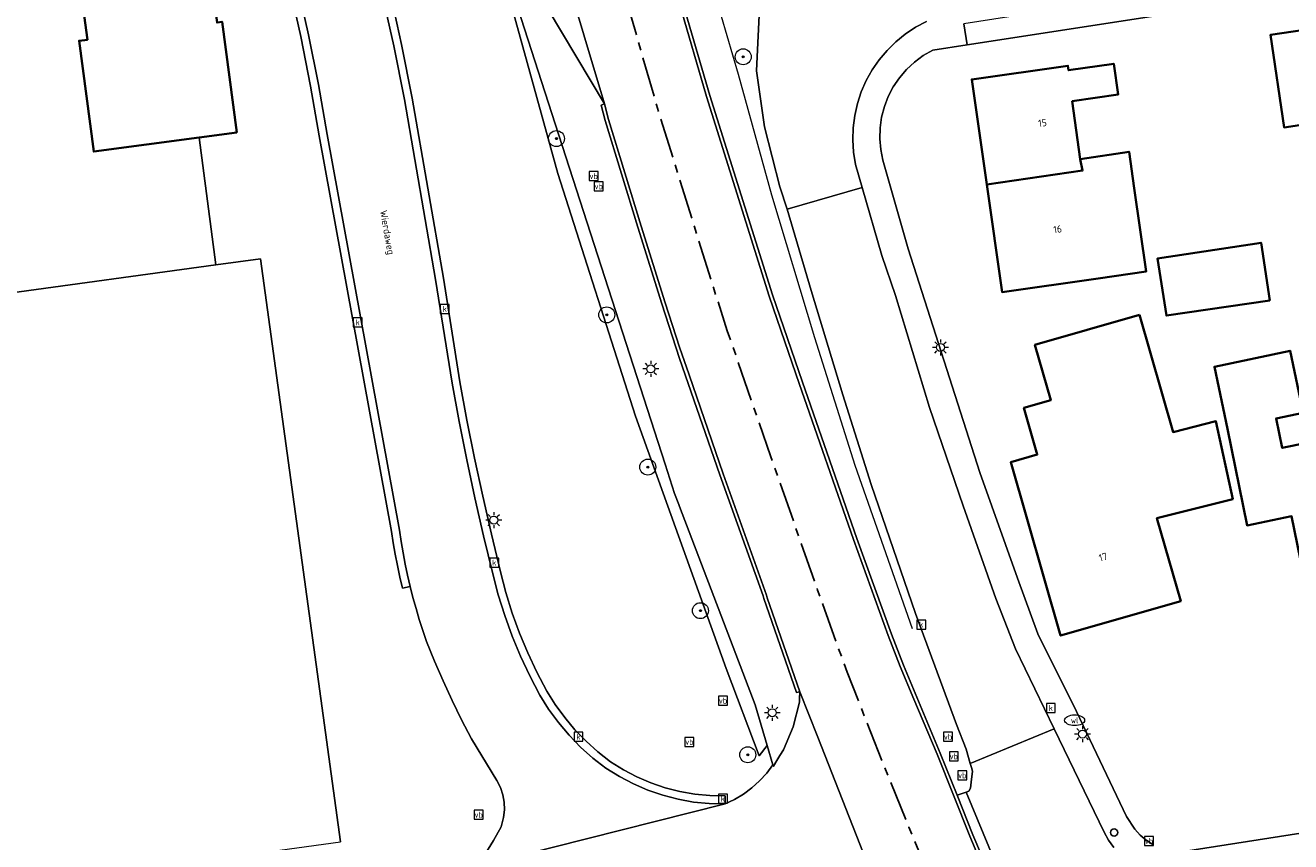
# Model space of a CAD drawing. Header units: metres. Extents: x 229229 to 231729, y 593167 to 595667.
# Tile 45 of 256: x 229959 to 230038, y 594110 to 594161. Entities that reach past the tile are written whole.
import ezdxf
from ezdxf.enums import TextEntityAlignment as Align

# ---------------------------------------------------------------- set-up
doc = ezdxf.new("R2010")
doc.units = ezdxf.units.M
doc.linetypes.add('CENTERX2', pattern=[4, 2.5, -0.5, 0.5, -0.5])
for name, color, linetype, lineweight in [('B-WE-GR-BOOM-S', 90, 'Continuous', 25), ('B-WE-GR-GROENVOORZIENING-GV', 80, 'Continuous', 18), ('B-WE-GR-HAAG-G', 90, 'GR-HAAG1', 13), ('B-WE-IE-MEUBILAIR_WEGMEUBILAIR-S', 7, 'Continuous', 25), ('B-WE-KL-ET_LS_OV_LICHTMAST-S', 190, 'Continuous', 25), ('B-WE-KL-WATER_PUT-S', 170, 'Continuous', 25), ('B-WE-OG-BEBOUWING-GV', 7, 'Continuous', 35), ('B-WE-OG-BEBOUWING-T18', 10, 'Continuous', 18), ('B-WE-OG-TERREIN_ERF-GV', 7, 'Continuous', 18), ('B-WE-OG-TOPOGRAFIE-T18', 10, 'Continuous', 18), ('B-WE-OG-WEG-GV', 7, 'Continuous', 18), ('B-WE-RI-GWA_KOLK-S', 30, 'Continuous', 25), ('B-WE-VH-VERHARDING_ASFALT-GV', 252, 'Continuous', 18), ('B-WE-VH-VERHARDING_BEDRIJFSVLOERPLAAT-GV', 252, 'Continuous', 18), ('B-WE-VH-VERHARDING_GESLOTEN-GV', 252, 'Continuous', 18), ('B-WE-VH-VERHARDING_HALFVERHARDING-GV', 252, 'Continuous', 18), ('B-WE-VH-VERHARDING_OPEN-GV', 252, 'Continuous', 18), ('B-WE-VH-VERHARDING_TEGEL-GV', 252, 'Continuous', 18), ('B-WE-VW-VERKEERSTEKEN_BORD-S', 7, 'Continuous', 25)]:
    doc.layers.add(name, color=color, linetype=linetype, lineweight=lineweight)
doc.layers.add('TOPOT03', color=30, linetype='CENTERX2')
doc.styles.add('NLCS-ISO', font='NLCS-ISO.ttf')
doc.styles.add('NLCS-ISO-ANNOTATIVE-T18', font='NLCS-ISO.ttf', dxfattribs={"height": 1.8})
doc.styles.add('NLCS-ISO-M250-T18', font='NLCS-ISO.ttf', dxfattribs={"height": 0.45})
doc.linetypes.add('GR-HAAG1', pattern='A,6,[176,NLCS.SHX,S=0.125,R=0,X=0,Y=0],-2', length=8)

# ---------------------------------------------------------------- blocks, each defined once
blk = doc.blocks.new('SIE-WEG_VERKEERSBORD-SO')
at = {"color": 0, "linetype": 'ByBlock', "lineweight": 18}
blk.add_lwpolyline([(-1.125, -1.125), (1.125, -1.125), (1.125, 1.125), (-1.125, 1.125)], close=True, dxfattribs=at)
at = {"color": 0, "linetype": 'ByBlock', "lineweight": 18, "style": 'NLCS-ISO'}
blk.add_text('vb', height=1.5, dxfattribs=at).set_placement((0, 0), align=Align.MIDDLE_CENTER)
blk = doc.blocks.new('SKL-ET_OV_LICHTMAST-SO')
at = {"color": 0, "linetype": 'ByBlock', "lineweight": 18}
for points in [[(-1.25, 0), (-2, 0)], [(-1.41, 1.41), (-0.88, 0.88)], [(0, 2), (0, 1.25)], [(0.88, 0.88), (1.41, 1.41)], [(2, 0), (1.25, 0)], [(-1.41, -1.41), (-0.88, -0.88)], [(0, -1.25), (0, -2)], [(0.88, -0.88), (1.41, -1.41)]]:
    blk.add_lwpolyline(points, dxfattribs=at)
blk.add_circle((0, 0), 1, dxfattribs=at)
blk = doc.blocks.new('SAL-VERWIJZING_SYMBOOL-SO')
at = {"color": 0, "linetype": 'ByBlock', "lineweight": -2}
blk.add_circle((0, 0), 0.9, dxfattribs=at)
at = {"color": 0, "linetype": 'ByBlock', "lineweight": -2, "style": 'NLCS-ISO-ANNOTATIVE-T18'}
blk.add_attdef('SYMBOOL', (2.5, -2.5), '', height=1.8, dxfattribs=at)
blk = doc.blocks.new('SRI-KOLK-SO')
at = {"color": 0, "linetype": 'ByBlock', "lineweight": 18}
blk.add_lwpolyline([(-1.125, -1.125), (1.125, -1.125), (1.125, 1.125), (-1.125, 1.125)], close=True, dxfattribs=at)
at = {"color": 0, "linetype": 'ByBlock', "lineweight": 18, "style": 'NLCS-ISO'}
blk.add_text('k', height=1.5, dxfattribs=at).set_placement((0, 0), align=Align.MIDDLE_CENTER)
blk = doc.blocks.new('SKL-WATER_WATERLEIDINGPUT-SO')
at = {"color": 0, "linetype": 'ByBlock', "lineweight": 18}
blk.add_ellipse((0, 0), major_axis=(2.5, 0), ratio=0.54, dxfattribs=at)
at = {"color": 0, "linetype": 'ByBlock', "lineweight": 18, "style": 'NLCS-ISO'}
blk.add_text('wl', height=1.5, dxfattribs=at).set_placement((0, 0), align=Align.MIDDLE_CENTER)
blk = doc.blocks.new('SGR-BOOM_01-SO')
at = {"linetype": 'ByBlock', "lineweight": 18}
h = blk.add_hatch(color=0, dxfattribs=at)
h.dxf.hatch_style = 1
edge = h.paths.add_edge_path()
edge.add_arc((0, 0), 0.25, 0, 360)
at = {"color": 0, "linetype": 'ByBlock', "lineweight": 18}
for radius in [2, 0.25]:
    blk.add_circle((0, 0), radius, dxfattribs=at)

msp = doc.modelspace()

# ---------------------------------------------------------------- linework, layer by layer
at = {"layer": 'B-WE-GR-GROENVOORZIENING-GV'}
msp.add_lwpolyline([(229987.67, 594169.039), (229988.7, 594164.943), (229992.379, 594151.612), (229997.247, 594136.415), (230002.919, 594120.613), (230004.992, 594115.144), (230005.491, 594115.779), (230004.735, 594118.321), (230000, 594130.745), (229999.948, 594130.882), (229999.687, 594131.566), (229999.089, 594133.417), (229992.203, 594154.718), (229989.856, 594161.979), (229988.794, 594166.565), (229988.066, 594168.181), (229987.635, 594169.137)], close=True, dxfattribs=at)
for points in [[(229981.839, 594163.065), (229982.581, 594159.706), (229983.253, 594156.331), (229985.208, 594145.066), (229986.235, 594138.568), (229986.679, 594136.171), (229987.156, 594133.781), (229987.666, 594131.398), (229988.209, 594129.021), (229988.785, 594126.653), (229989.119, 594125.357), (229989.514, 594124.079), (229989.969, 594122.82), (229990.482, 594121.584), (229991.053, 594120.374), (229991.68, 594119.192), (229992.211, 594118.343), (229992.801, 594117.533), (229993.445, 594116.767), (229994.142, 594116.047), (229994.887, 594115.378), (229995.677, 594114.763), (229996.483, 594114.26), (229997.325, 594113.821), (229998.198, 594113.446), (229999.098, 594113.14), (230000.018, 594112.903), (230000.953, 594112.737), (230001.898, 594112.644), (230002.848, 594112.622), (230002.855, 594112.122), (230003.446, 594112.402), (230004.008, 594112.738), (230004.533, 594113.128), (230005.019, 594113.567), (230005.459, 594114.051), (230005.849, 594114.576), (230005.491, 594115.779), (230004.992, 594115.144), (230002.919, 594120.613), (229997.247, 594136.415), (229992.379, 594151.612), (229988.7, 594164.943)], [(229987.672, 594108.753), (229988.338, 594109.821), (229988.813, 594110.692), (229988.964, 594111.274), (229989.02, 594111.749), (229989.007, 594112.228), (229988.924, 594112.699), (229988.774, 594113.153), (229988.559, 594113.581), (229986.955, 594116.204), (229986.334, 594117.396), (229985.741, 594118.603), (229985.178, 594119.824), (229984.644, 594121.058), (229984.14, 594122.305), (229983.908, 594122.985), (229983.69, 594123.67), (229983.485, 594124.359), (229983.294, 594125.052), (229983.117, 594125.749), (229982.631, 594125.63), (229982.466, 594126.338), (229982.315, 594127.049), (229982.179, 594127.762), (229982.056, 594128.478), (229981.948, 594129.197), (229977.423, 594153.977), (229976.882, 594157.091), (229976.268, 594160.19), (229975.581, 594163.275)], [(229971.337, 594161.123), (229972.265, 594154.182), (229969.89, 594153.867), (229970.948, 594145.896), (229973.74, 594146.279), (229978.756, 594109.753)]]:
    msp.add_lwpolyline(points, dxfattribs=at)
at = {"layer": 'B-WE-GR-HAAG-G'}
msp.add_lwpolyline([(229987.751, 594212.895), (229989.604, 594206.904), (229994.821, 594188.706), (229999.3, 594173.116), (230000, 594170.628), (230001.891, 594163.908), (230003.664, 594157.832), (230005.758, 594150.272), (230008.455, 594141.343), (230010.984, 594133.345), (230014.577, 594123.114)], dxfattribs=at)
at = {"layer": 'B-WE-OG-BEBOUWING-GV'}
for points in [[(229972.265, 594154.182), (229971.337, 594161.123), (229971.018, 594161.074), (229969.645, 594171.192), (229966.993, 594170.832), (229961.519, 594170.089), (229962.889, 594159.999), (229962.373, 594159.931), (229963.292, 594152.991), (229969.89, 594153.867)], [(230040.439, 594160.803), (230037.027, 594160.299), (230037.883, 594154.507), (230041.295, 594155.012)], [(230019.252, 594150.931), (230025.26, 594151.8), (230025.102, 594152.52), (230024.605, 594156.145), (230027.483, 594156.555), (230027.208, 594158.489), (230024.378, 594158.085), (230024.337, 594158.371), (230018.314, 594157.513)], [(230026.235, 594145.047), (230029.239, 594145.475), (230028.497, 594150.691), (230028.172, 594152.976), (230025.102, 594152.52), (230025.26, 594151.8), (230019.252, 594150.931), (230020.212, 594144.189)], [(230036.988, 594143.667), (230036.439, 594147.281), (230029.96, 594146.298), (230030.506, 594142.715)], [(230028.817, 594142.757), (230022.264, 594140.877), (230023.259, 594137.408), (230021.581, 594136.927), (230022.419, 594134.009), (230020.758, 594133.532), (230023.876, 594122.666), (230031.404, 594124.826), (230029.915, 594130.015), (230034.661, 594131.217), (230033.606, 594136.095), (230030.929, 594135.413)], [(230044.733, 594132.801), (230044.141, 594135.718), (230042.508, 594135.387), (230037.763, 594134.423), (230037.386, 594136.273), (230039.085, 594136.619), (230038.262, 594140.516), (230033.515, 594139.514), (230034.335, 594135.629), (230035.559, 594129.572), (230038.356, 594130.141), (230039.784, 594123.113), (230046.428, 594124.463)]]:
    msp.add_lwpolyline(points, close=True, dxfattribs=at)
at = {"layer": 'B-WE-OG-TERREIN_ERF-GV'}
for points in [[(230078.322, 594168.978), (230018.024, 594159.677), (230015.864, 594159.344), (230015.272, 594159.005), (230014.723, 594158.601), (230014.222, 594158.137), (230013.778, 594157.619), (230013.396, 594157.055), (230013.079, 594156.45), (230012.834, 594155.814), (230012.662, 594155.153), (230012.567, 594154.478), (230012.549, 594153.796), (230012.608, 594153.116), (230012.744, 594152.448), (230014.317, 594146.896), (230018.822, 594132.894), (230021.179, 594126.257), (230022.444, 594122.78), (230024.874, 594117.913), (230028.007, 594111.327), (230028.524, 594110.532), (230028.86, 594110.166), (230029.241, 594109.848), (230029.661, 594109.584)], [(230031.572, 594109.134), (230129.035, 594124.367)]]:
    msp.add_lwpolyline(points, dxfattribs=at)
for points in [[(230041.295, 594155.012), (230037.883, 594154.507), (230037.027, 594160.299), (230040.439, 594160.803)], [(230029.239, 594145.475), (230026.235, 594145.047), (230020.212, 594144.189), (230019.252, 594150.931), (230018.314, 594157.513), (230024.337, 594158.371), (230024.378, 594158.085), (230027.208, 594158.489), (230027.483, 594156.555), (230024.605, 594156.145), (230025.102, 594152.52), (230028.172, 594152.976), (230028.497, 594150.691)], [(230036.988, 594143.667), (230030.506, 594142.715), (230029.96, 594146.298), (230036.439, 594147.281)], [(230031.404, 594124.826), (230023.876, 594122.666), (230020.758, 594133.532), (230022.419, 594134.009), (230021.581, 594136.927), (230023.259, 594137.408), (230022.264, 594140.877), (230028.817, 594142.757), (230030.929, 594135.413), (230033.606, 594136.095), (230034.661, 594131.217), (230029.915, 594130.015)], [(230044.733, 594132.801), (230046.428, 594124.463), (230039.784, 594123.113), (230038.356, 594130.141), (230035.559, 594129.572), (230034.335, 594135.629), (230033.515, 594139.514), (230038.262, 594140.516), (230039.085, 594136.619), (230037.386, 594136.273), (230037.763, 594134.423), (230042.508, 594135.387), (230044.141, 594135.718)]]:
    msp.add_lwpolyline(points, close=True, dxfattribs=at)
at = {"layer": 'B-WE-OG-WEG-GV'}
for points in [[(229989.856, 594161.979), (229992.203, 594154.718), (229999.089, 594133.417), (229999.687, 594131.566), (229999.948, 594130.882), (230000, 594130.745), (230004.735, 594118.321), (230005.491, 594115.779), (230005.849, 594114.576), (230005.875, 594114.485), (230005.877, 594114.486), (230006.09, 594114.835), (230006.281, 594115.149), (230006.506, 594115.519), (230007.12, 594116.947), (230007.508, 594118.501), (230007.519, 594118.714), (230007.541, 594119.139), (230007.319, 594119.107), (230005.273, 594124.981), (230005.239, 594125.15), (230002.516, 594132.737), (230000, 594140.029), (229998.888, 594143.456), (229997.393, 594148.244), (229995.34, 594154.93), (229995.097, 594155.887), (229995.302, 594155.972), (229989.979, 594164.917)], [(230000, 594163.027), (230001.9, 594156.501), (230005.831, 594144.01), (230007.701, 594138.537), (230011.11, 594128.756), (230013.272, 594122.753), (230014.033, 594120.808), (230016.336, 594115.312), (230017.394, 594112.665), (230017.969, 594112.861), (230018.128, 594112.914), (230018.228, 594113.114), (230018.273, 594113.495), (230018.351, 594114.166), (230018.291, 594114.402), (230018.218, 594114.65), (230017.97, 594115.556), (230017.345, 594117.108), (230014.785, 594124.052), (230012.016, 594132.134), (230010.227, 594137.746), (230008.251, 594144.291), (230006.736, 594149.377), (230006.283, 594150.772), (230005.333, 594154.532), (230004.815, 594158.055), (230005.037, 594162.421)]]:
    msp.add_lwpolyline(points, dxfattribs=at)
at = {"layer": 'B-WE-VH-VERHARDING_ASFALT-GV'}
msp.add_lwpolyline([(229980.802, 594204.394), (229980.989, 594200.694), (229981.252, 594192.685), (229982.333, 594189.022), (229984.221, 594182.628), (229987.314, 594171.904), (229987.938, 594169.716), (229988.507, 594167.824), (229989.068, 594166.54), (229989.979, 594164.917), (229995.302, 594155.972)], close=True, dxfattribs=at)
for points in [[(229980.802, 594204.394), (229995.302, 594155.972), (229995.552, 594154.989), (229997.603, 594148.309), (229999.098, 594143.523), (230000, 594140.736), (230000.599, 594138.993), (230002.724, 594132.81), (230005.452, 594125.209), (230005.486, 594125.039), (230007.541, 594119.139), (230008.655, 594116.311), (230013.059, 594105.131)], [(230019.677, 594106.571), (230018.183, 594110.104), (230016.133, 594115.229), (230014.684, 594118.688), (230013.83, 594120.726), (230013.067, 594122.676), (230010.903, 594128.683), (230007.495, 594138.466), (230006.605, 594141.069), (230005.623, 594143.941), (230001.69, 594156.437), (230000, 594162.244)]]:
    msp.add_lwpolyline(points, dxfattribs=at)
at = {"layer": 'B-WE-VH-VERHARDING_BEDRIJFSVLOERPLAAT-GV'}
for points in [[(230019.878, 594106.656), (230018.385, 594110.188), (230017.394, 594112.665), (230016.336, 594115.312), (230014.033, 594120.808), (230013.272, 594122.753), (230011.11, 594128.756), (230007.701, 594138.537), (230005.831, 594144.01), (230001.9, 594156.501), (230000, 594163.027)], [(230000, 594162.244), (230001.69, 594156.437), (230005.623, 594143.941), (230006.605, 594141.069), (230007.495, 594138.466), (230010.903, 594128.683), (230013.067, 594122.676), (230013.83, 594120.726), (230014.684, 594118.688), (230016.133, 594115.229), (230018.183, 594110.104), (230019.677, 594106.571)]]:
    msp.add_lwpolyline(points, dxfattribs=at)
msp.add_lwpolyline([(230000, 594140.736), (229999.098, 594143.523), (229997.603, 594148.309), (229995.552, 594154.989), (229995.302, 594155.972), (229995.097, 594155.887), (229995.34, 594154.93), (229997.393, 594148.244), (229998.888, 594143.456), (230000, 594140.029), (230002.516, 594132.737), (230005.239, 594125.15), (230005.273, 594124.981), (230007.319, 594119.107), (230007.541, 594119.139), (230005.486, 594125.039), (230005.452, 594125.209), (230002.724, 594132.81), (230000.599, 594138.993)], close=True, dxfattribs=at)
at = {"layer": 'B-WE-VH-VERHARDING_GESLOTEN-GV'}
for points in [[(229976.067, 594163.393), (229976.757, 594160.297), (229977.373, 594157.186), (229977.916, 594154.062), (229982.442, 594129.277), (229982.549, 594128.566), (229982.67, 594127.858), (229982.805, 594127.152), (229982.954, 594126.449), (229983.117, 594125.749), (229983.294, 594125.052), (229983.485, 594124.359), (229983.69, 594123.67), (229983.908, 594122.985), (229984.14, 594122.305), (229984.644, 594121.058), (229985.178, 594119.824), (229985.741, 594118.603), (229986.334, 594117.396), (229986.955, 594116.204), (229988.559, 594113.581), (229988.774, 594113.153), (229988.924, 594112.699), (229989.007, 594112.228), (229989.02, 594111.749), (229988.964, 594111.274), (229988.813, 594110.692), (229988.338, 594109.821), (229987.672, 594108.753)], [(229987.709, 594108.299), (230002.855, 594112.122), (230001.866, 594112.144), (230000.882, 594112.242), (229999.908, 594112.415), (229998.95, 594112.662), (229998.014, 594112.982), (229997.105, 594113.372), (229996.229, 594113.83), (229995.39, 594114.354), (229994.57, 594114.991), (229993.798, 594115.685), (229993.075, 594116.431), (229992.407, 594117.225), (229991.796, 594118.065), (229991.246, 594118.945), (229990.608, 594120.148), (229990.026, 594121.379), (229989.504, 594122.636), (229989.041, 594123.917), (229988.639, 594125.218), (229988.299, 594126.536), (229987.721, 594128.911), (229987.176, 594131.294), (229986.665, 594133.684), (229986.187, 594136.081), (229985.742, 594138.485), (229984.715, 594144.984), (229982.761, 594156.242), (229982.091, 594159.606), (229981.352, 594162.955)], [(230013.059, 594105.131), (230008.655, 594116.311), (230007.541, 594119.139), (230007.519, 594118.714), (230007.508, 594118.501), (230007.12, 594116.947), (230006.506, 594115.519), (230006.281, 594115.149), (230006.09, 594114.835), (230005.877, 594114.486), (230005.875, 594114.485), (230005.849, 594114.576), (230005.459, 594114.051), (230005.019, 594113.567), (230004.533, 594113.128), (230004.008, 594112.738), (230003.446, 594112.402), (230002.855, 594112.122), (229987.709, 594108.299)]]:
    msp.add_lwpolyline(points, dxfattribs=at)
at = {"layer": 'B-WE-VH-VERHARDING_HALFVERHARDING-GV'}
msp.add_lwpolyline([(229926.909, 594115.151), (229928.552, 594102.859), (229978.756, 594109.753), (229973.74, 594146.279), (229970.948, 594145.896), (229957.557, 594144.057), (229923.667, 594139.403)], close=True, dxfattribs=at)
at = {"layer": 'B-WE-VH-VERHARDING_OPEN-GV'}
for points in [[(229958.851, 594185.609), (229956.031, 594184.784), (229957.589, 594173.286), (229953.759, 594172.767), (229957.344, 594145.487), (229957.557, 594144.057), (229970.948, 594145.896), (229969.89, 594153.867), (229963.292, 594152.991), (229962.373, 594159.931), (229962.889, 594159.999), (229961.519, 594170.089), (229966.993, 594170.832), (229965.751, 594181.433), (229959.427, 594180.692)], [(230021.051, 594121.832), (230019.82, 594124.988), (230017.765, 594130.79), (230015.656, 594136.955), (230013.533, 594143.97), (230012.684, 594146.477), (230011.451, 594150.74), (230006.736, 594149.377), (230008.251, 594144.291), (230010.227, 594137.746), (230012.016, 594132.134), (230014.785, 594124.052), (230017.345, 594117.108), (230017.97, 594115.556), (230018.218, 594114.65), (230023.473, 594116.833)], [(230031.789, 594107.577), (230036.507, 594108.306), (230046.95, 594109.919), (230049.451, 594110.305), (230049.375, 594110.8), (230052.84, 594111.335), (230052.917, 594110.841), (230066.313, 594112.91), (230066.237, 594113.404), (230070.146, 594114.008), (230070.222, 594113.514), (230073.415, 594114.007), (230078.316, 594114.778), (230078.24, 594115.272), (230083.174, 594116.048), (230083.25, 594115.554), (230096.847, 594117.693), (230096.77, 594118.187), (230100.345, 594118.75), (230100.421, 594118.255), (230122.566, 594121.739), (230129.222, 594122.786), (230129.035, 594124.367), (230031.572, 594109.134)]]:
    msp.add_lwpolyline(points, close=True, dxfattribs=at)
for points in [[(230043.741, 594165.041), (230036.217, 594163.867), (230017.806, 594160.996), (230018.024, 594159.677), (230078.322, 594168.978)], [(229975.581, 594163.275), (229976.268, 594160.19), (229976.882, 594157.091), (229977.423, 594153.977), (229981.948, 594129.197), (229982.056, 594128.478), (229982.179, 594127.762), (229982.315, 594127.049), (229982.466, 594126.338), (229982.631, 594125.63), (229983.117, 594125.749), (229982.954, 594126.449), (229982.805, 594127.152), (229982.67, 594127.858), (229982.549, 594128.566), (229982.442, 594129.277), (229977.916, 594154.062), (229977.373, 594157.186), (229976.757, 594160.297), (229976.067, 594163.393)], [(229981.352, 594162.955), (229982.091, 594159.606), (229982.761, 594156.242), (229984.715, 594144.984), (229985.742, 594138.485), (229986.187, 594136.081), (229986.665, 594133.684), (229987.176, 594131.294), (229987.721, 594128.911), (229988.299, 594126.536), (229988.639, 594125.218), (229989.041, 594123.917), (229989.504, 594122.636), (229990.026, 594121.379), (229990.608, 594120.148), (229991.246, 594118.945), (229991.796, 594118.065), (229992.407, 594117.225), (229993.075, 594116.431), (229993.798, 594115.685), (229994.57, 594114.991), (229995.39, 594114.354), (229996.229, 594113.83), (229997.105, 594113.372), (229998.014, 594112.982), (229998.95, 594112.662), (229999.908, 594112.415), (230000.882, 594112.242), (230001.866, 594112.144), (230002.855, 594112.122), (230002.848, 594112.622), (230001.898, 594112.644), (230000.953, 594112.737), (230000.018, 594112.903), (229999.098, 594113.14), (229998.198, 594113.446), (229997.325, 594113.821), (229996.483, 594114.26), (229995.677, 594114.763), (229994.887, 594115.378), (229994.142, 594116.047), (229993.445, 594116.767), (229992.801, 594117.533), (229992.211, 594118.343), (229991.68, 594119.192), (229991.053, 594120.374), (229990.482, 594121.584), (229989.969, 594122.82), (229989.514, 594124.079), (229989.119, 594125.357), (229988.785, 594126.653), (229988.209, 594129.021), (229987.666, 594131.398), (229987.156, 594133.781), (229986.679, 594136.171), (229986.235, 594138.568), (229985.208, 594145.066), (229983.253, 594156.331), (229982.581, 594159.706), (229981.839, 594163.065)], [(230005.037, 594162.421), (230004.815, 594158.055), (230005.333, 594154.532), (230006.283, 594150.772), (230006.736, 594149.377), (230011.451, 594150.74), (230011.033, 594152.187), (230010.909, 594152.947), (230010.858, 594153.715), (230010.88, 594154.484), (230010.977, 594155.248), (230011.145, 594155.999), (230011.385, 594156.731), (230011.693, 594157.436), (230012.067, 594158.109), (230012.504, 594158.743), (230013, 594159.332), (230013.549, 594159.871), (230014.148, 594160.355), (230014.79, 594160.78), (230015.47, 594161.141)], [(230015.47, 594161.141), (230014.79, 594160.78), (230014.148, 594160.355), (230013.549, 594159.871), (230013, 594159.332), (230012.504, 594158.743), (230012.067, 594158.109), (230011.693, 594157.436), (230011.385, 594156.731), (230011.145, 594155.999), (230010.977, 594155.248), (230010.88, 594154.484), (230010.858, 594153.715), (230010.909, 594152.947), (230011.033, 594152.187), (230011.451, 594150.74), (230012.684, 594146.477), (230013.533, 594143.97), (230015.656, 594136.955), (230017.765, 594130.79), (230019.82, 594124.988), (230021.051, 594121.832), (230023.473, 594116.833), (230026.609, 594110.361), (230026.882, 594109.858), (230027.212, 594109.39)], [(230029.661, 594109.584), (230029.241, 594109.848), (230028.86, 594110.166), (230028.524, 594110.532), (230028.007, 594111.327), (230024.874, 594117.913), (230022.444, 594122.78), (230021.179, 594126.257), (230018.822, 594132.894), (230014.317, 594146.896), (230012.744, 594152.448), (230012.608, 594153.116), (230012.549, 594153.796), (230012.567, 594154.478), (230012.662, 594155.153), (230012.834, 594155.814), (230013.079, 594156.45), (230013.396, 594157.055), (230013.778, 594157.619), (230014.222, 594158.137), (230014.723, 594158.601), (230015.272, 594159.005), (230015.864, 594159.344), (230018.024, 594159.677), (230017.806, 594160.996)], [(230027.212, 594109.39), (230026.882, 594109.858), (230026.609, 594110.361), (230023.473, 594116.833), (230018.218, 594114.65), (230018.291, 594114.402), (230018.351, 594114.166), (230018.273, 594113.495), (230018.228, 594113.114), (230018.128, 594112.914), (230017.969, 594112.861), (230020.45, 594106.864)]]:
    msp.add_lwpolyline(points, dxfattribs=at)
at = {"layer": 'B-WE-VH-VERHARDING_TEGEL-GV'}
msp.add_lwpolyline([(230020.45, 594106.864), (230017.969, 594112.861), (230017.394, 594112.665), (230018.385, 594110.188), (230019.878, 594106.656)], close=True, dxfattribs=at)
at = {"layer": 'TOPOT03', "flags": 128}
msp.add_lwpolyline([(230588.75, 593473.421), (230581.964, 593477.495), (230576.478, 593480.779), (230568.5, 593485.467), (230562.317, 593489.176), (230555.737, 593493.058), (230549.49, 593496.741), (230542.237, 593501.025), (230534.83, 593505.334), (230528.803, 593508.84), (230522.598, 593512.386), (230513.669, 593517.499), (230507.123, 593521.21), (230498.704, 593525.982), (230490.641, 593530.517), (230485.092, 593533.579), (230479.555, 593536.798), (230471.284, 593541.66), (230464.876, 593545.569), (230460.484, 593548.31), (230450.856, 593554.42), (230442.88, 593559.699), (230435.108, 593565.298), (230428.304, 593570.123), (230421.778, 593574.872), (230417.708, 593577.983), (230414.117, 593580.743), (230410.504, 593583.528), (230406.046, 593587.019), (230398.606, 593593.041), (230393.072, 593597.73), (230389.05, 593600.941), (230381.784, 593607.032), (230378.158, 593610.2), (230372.234, 593615.023), (230368.289, 593618.273), (230362.646, 593622.77), (230358.78, 593625.947), (230355.446, 593628.708), (230351.867, 593631.658), (230347.963, 593634.737), (230342.651, 593639.061), (230337.461, 593643.401), (230333.992, 593646.29), (230328.866, 593650.381), (230305.619, 593669.88), (230299.281, 593675.194), (230292.956, 593680.508), (230288.686, 593684.155), (230281.596, 593690.121), (230274.272, 593696.282), (230269.932, 593699.884), (230264.902, 593704.105), (230260.978, 593707.315), (230256.83, 593710.842), (230252.285, 593714.72), (230247.918, 593718.329), (230243.312, 593722.236), (230236.405, 593727.995), (230228.919, 593734.237), (230224.506, 593737.917), (230218.038, 593743.419), (230213.918, 593747.031), (230209.506, 593750.899), (230203.144, 593756.734), (230200.468, 593759.17), (230196.535, 593762.766), (230191.257, 593767.923), (230185.473, 593773.981), (230183.357, 593776.209), (230179.489, 593780.494), (230177.296, 593783.011), (230173.729, 593787.317), (230170.923, 593790.744), (230169.611, 593792.38), (230167.121, 593795.633), (230163.928, 593800.087), (230160.736, 593804.739), (230157.649, 593809.431), (230154.94, 593813.707), (230153.355, 593816.244), (230151.308, 593819.709), (230148.743, 593824.065), (230146.488, 593828.037), (230144.703, 593831.264), (230141.978, 593836.549), (230139.558, 593841.168), (230137.378, 593845.459), (230134.651, 593851.025), (230130.937, 593858.779), (230126.8, 593867.416), (230123.25, 593875.038), (230119.946, 593882.058), (230116.836, 593888.662), (230113.604, 593895.641), (230110.11, 593903.063), (230107.168, 593909.419), (230105.502, 593913.006), (230102.387, 593919.657), (230098.055, 593929.051), (230096.234, 593932.905), (230093.883, 593937.974), (230090.521, 593945.181), (230088.935, 593948.597), (230086.743, 593953.318), (230084.926, 593957.228), (230081.89, 593963.759), (230078.822, 593970.448), (230076.695, 593975.1), (230074.104, 593980.667), (230069.332, 593990.974), (230065.68, 593998.808), (230060.417, 594010.013), (230056.644, 594018.034), (230050.029, 594032.147), (230047.28, 594038.125), (230043.621, 594045.817), (230039.587, 594054.71), (230037.774, 594058.575), (230032.725, 594069.34), (230029.104, 594077.213), (230026.701, 594082.363), (230025.043, 594085.986), (230023.055, 594090.516), (230020.504, 594096.168), (230015.542, 594107.837), (230014.37, 594110.673), (230012.811, 594114.511), (230010.499, 594120.378), (230008.653, 594125.509), (230005.73, 594133.857), (230004.662, 594136.937), (230002.992, 594141.768), (230002.124, 594144.48), (230000.035, 594151.143), (229998.555, 594155.926), (229996.989, 594161.359), (229993.518, 594173.199), (229988.977, 594188.799), (229984.46, 594204.354), (229982.471, 594211.43), (229981.206, 594215.708), (229977.262, 594229.133), (229972.676, 594244.862), (229966.879, 594264.602), (229965.162, 594270.492), (229963.059, 594277.634), (229961.573, 594282.76), (229959.827, 594288.512), (229957.989, 594294.362), (229953.018, 594309.634), (229951.185, 594315.172), (229949.25, 594321.054), (229947.164, 594327.657), (229944.961, 594335.447), (229942.365, 594344.21), (229940.144, 594351.544), (229938.712, 594356.593), (229936.739, 594363.37), (229935.171, 594368.663), (229933.37, 594374.619), (229932.56, 594377.479), (229931.341, 594381.919), (229930.123, 594386.151), (229928.25, 594392.615), (229927.228, 594396.441), (229926.091, 594401), (229924.842, 594406.161), (229922.59, 594415.455), (229921.124, 594421.466), (229919.799, 594426.61), (229917.939, 594433.532), (229916.938, 594437.224), (229916.137, 594440.029), (229914.704, 594444.762), (229912.882, 594451.146), (229910.154, 594460.89), (229908.41, 594466.862), (229906.888, 594472.001), (229905.76, 594475.879), (229904.663, 594479.721), (229903.87, 594482.578), (229902.835, 594486.179), (229901.128, 594491.919), (229900.076, 594495.689), (229899.001, 594499.372), (229898.037, 594503.08), (229896.864, 594507.517), (229895.731, 594512.469), (229894.506, 594517.859), (229893.556, 594522.46), (229892.971, 594525.6), (229892.206, 594529.959), (229891.601, 594533.493), (229891.163, 594536.037), (229884.621, 594578.262), (229884.177, 594581.224), (229883.14, 594587.971), (229882.268, 594593.557), (229881.732, 594597.051), (229880.734, 594603.534), (229879.814, 594609.601), (229879.333, 594613.012), (229878.351, 594621.016), (229877.505, 594628.307), (229876.949, 594633.383), (229876.579, 594636.742), (229876.302, 594639.558), (229875.952, 594644.84), (229875.851, 594646.636), (229875.678, 594649.674), (229875.577, 594652.263), (229875.51, 594654.868), (229875.468, 594658.825), (229875.493, 594664.765), (229875.542, 594667.758), (229875.788, 594673.644), (229876.226, 594682.005), (229876.821, 594690.216), (229877.382, 594697.338), (229878.075, 594704.673), (229879.402, 594713.197), (229880.398, 594719.727), (229880.85, 594722.805), (229883.784, 594742.752), (229888.024, 594765.948), (229891.82, 594782.807), (229893.515, 594791.213), (229894.008, 594794.329), (229894.875, 594800.16), (229899.118, 594825.063), (229903.536, 594849.025), (229908.229, 594876.206), (229911.439, 594897.367), (229913.29, 594912.416), (229914.303, 594924.137), (229914.88, 594935.062), (229914.941, 594947.374), (229914.652, 594956.989), (229914.068, 594965.666), (229913.359, 594973.759), (229912.485, 594981.736), (229911.911, 594986.482), (229910.755, 594994.79), (229909.833, 595000.611), (229908.847, 595005.977), (229908.165, 595009.587), (229906.22, 595019.064), (229896.375, 595064.378), (229887.402, 595105.255), (229885.371, 595114.51), (229874.899, 595162.656), (229865.414, 595206.057), (229863.552, 595214.579), (229855.54, 595248.733), (229852.218, 595262.898), (229848.95, 595275.196), (229846.021, 595285.304), (229840.347, 595302.891), (229834.518, 595318.981), (229829.715, 595331.137), (229826.529, 595338.475), (229823.21, 595345.921), (229819.534, 595353.643), (229815.715, 595361.164), (229811.713, 595368.727), (229807.607, 595376.356), (229803.553, 595383.45), (229799.383, 595390.632), (229795.008, 595397.639), (229790.482, 595404.6), (229785.956, 595411.562), (229781.277, 595418.482), (229771.471, 595432.026), (229762.174, 595443.874), (229756.018, 595451.269), (229743.066, 595466.389), (229731.578, 595479.189), (229720.407, 595491.538), (229704.52, 595508.552), (229688.357, 595525.887), (229679.753, 595535.103), (229675.915, 595539.254), (229673.382, 595541.88), (229665.201, 595550.677), (229656.659, 595559.641), (229649.528, 595566.518), (229638.224, 595576.909), (229633.696, 595580.883), (229624.091, 595588.859), (229619.905, 595592.542), (229611.132, 595600.257), (229609.242, 595602), (229587.66, 595621.7)], dxfattribs=at)

# ---------------------------------------------------------------- block references
at = {"layer": 'B-WE-GR-BOOM-S', "xscale": 0.25, "yscale": 0.25, "zscale": 0.25}
for p in [(230003.988, 594158.926), (229992.284, 594153.8), (229995.438, 594142.76), (229998.011, 594133.225), (230001.308, 594124.229), (230004.276, 594115.203)]:
    msp.add_blockref('SGR-BOOM_01-SO', p, dxfattribs=at)
at = {"layer": 'B-WE-IE-MEUBILAIR_WEGMEUBILAIR-S', "xscale": 0.25, "yscale": 0.25, "zscale": 0.25}
msp.add_blockref('SAL-VERWIJZING_SYMBOOL-SO', (230027.231, 594110.333), dxfattribs=at)
at = {"layer": 'B-WE-KL-ET_LS_OV_LICHTMAST-S', "xscale": 0.25, "yscale": 0.25, "zscale": 0.25}
for p in [(230016.345, 594140.723), (229998.194, 594139.375), (229988.36, 594129.904), (230005.813, 594117.833), (230025.25, 594116.497)]:
    msp.add_blockref('SKL-ET_OV_LICHTMAST-SO', p, dxfattribs=at)
at = {"layer": 'B-WE-KL-WATER_PUT-S', "xscale": 0.25, "yscale": 0.25, "zscale": 0.25}
msp.add_blockref('SKL-WATER_WATERLEIDINGPUT-SO', (230024.757, 594117.364), dxfattribs=at)
at = {"layer": 'B-WE-RI-GWA_KOLK-S', "xscale": 0.25, "yscale": 0.25, "zscale": 0.25}
for p in [(229985.287, 594143.129), (229979.834, 594142.289), (229988.391, 594127.235), (230015.145, 594123.361), (230023.266, 594118.13), (229993.667, 594116.327), (230002.713, 594112.449)]:
    msp.add_blockref('SRI-KOLK-SO', p, dxfattribs=at)
at = {"layer": 'B-WE-VW-VERKEERSTEKEN_BORD-S', "xscale": 0.25, "yscale": 0.25, "zscale": 0.25}
for p in [(229994.618, 594151.45), (229994.935, 594150.812), (230002.722, 594118.592), (230016.824, 594116.328), (230000.618, 594116.006), (230017.187, 594115.108), (230017.716, 594113.911), (229987.412, 594111.442), (230029.416, 594109.798)]:
    msp.add_blockref('SIE-WEG_VERKEERSBORD-SO', p, dxfattribs=at)

# ---------------------------------------------------------------- texts
at = {"layer": 'B-WE-OG-BEBOUWING-T18', "style": 'NLCS-ISO-M250-T18'}
for s, rotation, p in [('15', 8.1, (230022.743, 594154.786)), ('16', 8.1, (230023.692, 594148.124)), ('17', 16, (230026.537, 594127.591))]:
    msp.add_text(s, height=0.45, rotation=rotation, dxfattribs=at).set_placement(p, align=Align.MIDDLE)
at = {"layer": 'B-WE-OG-TOPOGRAFIE-T18', "style": 'NLCS-ISO-M250-T18'}
msp.add_text('Wierdaweg', height=0.45, rotation=280.1, dxfattribs=at).set_placement((229981.625, 594147.912), align=Align.MIDDLE)

doc.saveas('drawing.dxf')
